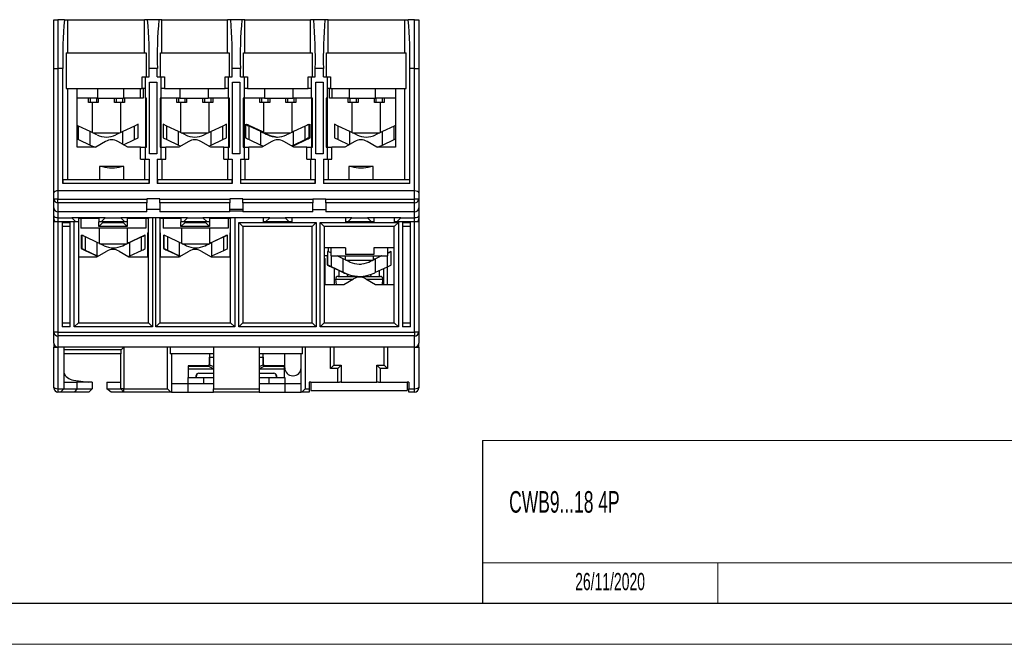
# Model space of a CAD drawing. Header units: millimetres. Extents: x 0 to 420, y 0 to 297.
# Tile 2 of 16: x 178 to 299, y 0 to 77. Entities that reach past the tile are written whole.
import ezdxf

# ---------------------------------------------------------------- set-up
doc = ezdxf.new("R2010")
doc.units = ezdxf.units.MM
doc.layers.add('FORMATO', color=7, linetype='Continuous')
doc.layers.add('LEGENDA', color=7, linetype='Continuous')
doc.styles.add('SLDTEXTSTYLE1', font='TXT', dxfattribs={"width": 0.605})

msp = doc.modelspace()

# ---------------------------------------------------------------- linework, layer by layer
at = {"color": 7, "linetype": 'Continuous', "lineweight": 25}
for p, q in [((182.37, 70.66), (182.37, 76.66)), ((182.37, 76.66), (182.87, 76.66)), ((182.87, 76.66), (182.87, 70.66)), ((183.67, 76.66), (182.87, 76.66)), ((183.67, 76.66), (184.08, 76.66)), ((184.08, 72.61), (184.08, 76.66)), ((184.08, 76.66), (193.5, 76.66)), ((193.88, 76.66), (193.5, 76.66)), ((193.5, 72.61), (193.5, 76.66)), ((195.25, 76.66), (193.88, 76.66)), ((195.63, 76.66), (195.25, 76.66)), ((195.63, 72.61), (195.63, 76.66)), ((195.63, 76.66), (203.7, 76.66)), ((204.08, 76.66), (203.7, 76.66)), ((203.7, 72.61), (203.7, 76.66)), ((205.45, 76.66), (204.08, 76.66)), ((205.83, 76.66), (205.45, 76.66)), ((205.83, 72.61), (205.83, 76.66)), ((205.83, 76.66), (213.9, 76.66)), ((214.28, 76.66), (213.9, 76.66)), ((213.9, 72.61), (213.9, 76.66)), ((215.65, 76.66), (214.28, 76.66)), ((216.03, 76.66), (215.65, 76.66)), ((216.03, 72.61), (216.03, 76.66)), ((216.03, 76.66), (225.45, 76.66)), ((225.45, 72.61), (225.45, 76.66)), ((225.45, 76.66), (225.86, 76.66)), ((226.67, 76.66), (225.86, 76.66)), ((226.67, 70.66), (226.67, 76.66)), ((226.67, 76.66), (227.17, 76.66)), ((227.17, 76.66), (227.17, 70.66)), ((183.89, 72.61), (183.89, 68.21)), ((183.89, 72.61), (193.68, 72.61)), ((193.68, 72.61), (193.68, 69.66)), ((195.46, 69.66), (195.46, 72.61)), ((195.46, 72.61), (203.88, 72.61)), ((203.88, 72.61), (203.88, 69.66)), ((205.66, 69.66), (205.66, 72.61)), ((205.66, 72.61), (214.08, 72.61)), ((214.08, 72.61), (214.08, 69.66)), ((215.86, 69.66), (215.86, 72.61)), ((215.86, 72.61), (225.64, 72.61)), ((225.64, 68.21), (225.64, 72.61)), ((182.37, 70.66), (182.87, 70.66)), ((182.37, 55.42), (182.37, 70.66)), ((182.87, 70.66), (182.87, 55.66)), ((183.47, 70.66), (182.87, 70.66)), ((183.47, 56.56), (183.47, 70.66)), ((194.07, 69.66), (194.07, 70.66)), ((195.07, 70.66), (194.07, 70.66)), ((195.07, 69.66), (195.07, 70.66)), ((204.27, 69.66), (204.27, 70.66)), ((205.27, 70.66), (204.27, 70.66)), ((205.27, 69.66), (205.27, 70.66)), ((214.47, 69.66), (214.47, 70.66)), ((215.47, 70.66), (214.47, 70.66)), ((215.47, 69.66), (215.47, 70.66)), ((226.07, 56.56), (226.07, 70.66)), ((226.67, 70.66), (226.07, 70.66)), ((226.67, 55.66), (226.67, 70.66)), ((226.67, 70.66), (227.17, 70.66)), ((227.17, 70.66), (227.17, 55.42)), ((193.21, 68.21), (193.21, 69.66)), ((193.21, 69.66), (193.62, 69.66)), ((193.62, 68.21), (193.62, 69.66)), ((193.62, 69.66), (194.07, 69.66)), ((194.12, 69.01), (195.02, 69.01)), ((194.12, 60.21), (194.12, 69.01)), ((195.02, 69.01), (195.02, 60.21)), ((195.07, 69.66), (195.52, 69.66)), ((195.52, 69.66), (195.52, 68.21)), ((195.52, 69.66), (195.93, 69.66)), ((195.93, 69.66), (195.93, 68.21)), ((203.41, 68.21), (203.41, 69.66)), ((203.41, 69.66), (203.82, 69.66)), ((203.82, 68.21), (203.82, 69.66)), ((203.82, 69.66), (204.27, 69.66)), ((204.32, 69.01), (205.22, 69.01)), ((204.32, 60.21), (204.32, 69.01)), ((205.22, 69.01), (205.22, 60.21)), ((205.27, 69.66), (205.72, 69.66)), ((205.72, 69.66), (205.72, 68.21)), ((205.72, 69.66), (206.13, 69.66)), ((206.13, 69.66), (206.13, 68.21)), ((213.61, 69.66), (214.02, 69.66)), ((213.61, 68.21), (213.61, 69.66)), ((214.02, 68.21), (214.02, 69.66)), ((214.02, 69.66), (214.47, 69.66)), ((214.52, 69.01), (215.42, 69.01)), ((214.52, 60.21), (214.52, 69.01)), ((215.42, 69.01), (215.42, 60.21)), ((215.47, 69.66), (215.92, 69.66)), ((215.92, 69.66), (215.92, 68.21)), ((215.92, 69.66), (216.33, 69.66)), ((216.33, 69.66), (216.33, 68.21)), ((183.89, 68.21), (193.21, 68.21)), ((184.08, 57.06), (184.08, 68.21)), ((185.22, 61.01), (185.22, 68.21)), ((187.72, 68.21), (187.72, 67.01)), ((190.92, 68.21), (190.92, 67.01)), ((193.02, 67.01), (193.02, 68.21)), ((193.62, 68.21), (193.21, 68.21)), ((193.32, 68.21), (193.32, 67.01)), ((193.62, 67.01), (193.62, 68.21)), ((195.52, 68.21), (195.52, 67.01)), ((195.93, 68.21), (195.52, 68.21)), ((195.93, 68.21), (203.41, 68.21)), ((197.82, 68.21), (197.82, 67.01)), ((201.32, 68.21), (201.32, 67.01)), ((203.82, 68.21), (203.41, 68.21)), ((203.82, 67.01), (203.82, 68.21)), ((205.72, 68.21), (205.72, 67.01)), ((206.13, 68.21), (205.72, 68.21)), ((206.13, 68.21), (213.61, 68.21)), ((208.22, 68.21), (208.22, 67.01)), ((211.72, 68.21), (211.72, 67.01)), ((214.02, 68.21), (213.61, 68.21)), ((214.02, 67.01), (214.02, 68.21)), ((215.92, 68.21), (215.92, 67.01)), ((216.33, 68.21), (215.92, 68.21)), ((216.22, 67.01), (216.22, 68.21)), ((216.33, 68.21), (225.64, 68.21)), ((216.52, 68.21), (216.52, 67.01)), ((218.62, 68.21), (218.62, 67.01)), ((221.82, 68.21), (221.82, 67.01)), ((224.32, 68.21), (224.32, 61.01)), ((225.45, 57.06), (225.45, 68.21)), ((187.72, 67.01), (185.22, 67.01)), ((186.62, 66.51), (186.62, 67.01)), ((186.82, 66.51), (186.62, 66.51)), ((186.82, 67.01), (186.82, 66.51)), ((187.62, 66.51), (186.82, 66.51)), ((187.07, 66.51), (187.07, 62.8)), ((187.62, 66.51), (187.62, 67.01)), ((187.82, 66.51), (187.62, 66.51)), ((187.72, 67.01), (190.92, 67.01)), ((187.82, 67.01), (187.82, 66.51)), ((189.82, 66.51), (189.82, 67.01)), ((190.02, 66.51), (189.82, 66.51)), ((190.02, 67.01), (190.02, 66.51)), ((190.82, 66.51), (190.02, 66.51)), ((190.57, 62.8), (190.57, 66.51)), ((190.82, 66.51), (190.82, 67.01)), ((191.02, 66.51), (190.82, 66.51)), ((193.02, 67.01), (190.92, 67.01)), ((191.02, 67.01), (191.02, 66.51)), ((193.32, 67.01), (193.02, 67.01)), ((193.72, 67.01), (193.62, 67.01)), ((193.62, 67.01), (193.62, 61.01)), ((193.72, 61.01), (193.72, 67.01)), ((195.52, 67.01), (195.42, 67.01)), ((195.42, 67.01), (195.42, 61.01)), ((197.82, 67.01), (195.52, 67.01)), ((195.52, 67.01), (195.52, 61.01)), ((197.47, 66.51), (197.47, 67.01)), ((197.67, 66.51), (197.47, 66.51)), ((197.67, 67.01), (197.67, 66.51)), ((198.47, 66.51), (197.67, 66.51)), ((197.82, 67.01), (201.32, 67.01)), ((197.92, 66.51), (197.92, 62.8)), ((198.47, 66.51), (198.47, 67.01)), ((198.67, 66.51), (198.47, 66.51)), ((198.67, 67.01), (198.67, 66.51)), ((200.67, 66.51), (200.67, 67.01)), ((200.87, 66.51), (200.67, 66.51)), ((200.87, 67.01), (200.87, 66.51)), ((201.67, 66.51), (200.87, 66.51)), ((203.82, 67.01), (201.32, 67.01)), ((201.42, 62.8), (201.42, 66.51)), ((201.67, 66.51), (201.67, 67.01)), ((201.87, 66.51), (201.67, 66.51)), ((201.87, 67.01), (201.87, 66.51)), ((203.92, 67.01), (203.82, 67.01)), ((203.82, 67.01), (203.82, 61.01)), ((203.92, 61.01), (203.92, 67.01)), ((205.72, 67.01), (205.62, 67.01)), ((205.62, 67.01), (205.62, 61.01)), ((208.22, 67.01), (205.72, 67.01)), ((205.72, 67.01), (205.72, 61.01)), ((207.67, 66.51), (207.67, 67.01)), ((207.87, 66.51), (207.67, 66.51)), ((207.87, 67.01), (207.87, 66.51)), ((208.67, 66.51), (207.87, 66.51)), ((208.12, 66.51), (208.12, 62.79)), ((208.22, 67.01), (211.72, 67.01)), ((208.67, 66.51), (208.67, 67.01)), ((208.87, 66.51), (208.67, 66.51)), ((208.87, 67.01), (208.87, 66.51)), ((210.87, 66.51), (210.87, 67.01)), ((211.07, 66.51), (210.87, 66.51)), ((211.07, 67.01), (211.07, 66.51)), ((211.87, 66.51), (211.07, 66.51)), ((211.62, 62.84), (211.62, 66.51)), ((214.02, 67.01), (211.72, 67.01)), ((211.87, 66.51), (211.87, 67.01)), ((212.07, 66.51), (211.87, 66.51)), ((212.07, 67.01), (212.07, 66.51)), ((214.12, 67.01), (214.02, 67.01)), ((214.02, 67.01), (214.02, 61.01)), ((214.12, 61.01), (214.12, 67.01)), ((215.92, 67.01), (215.82, 67.01)), ((215.82, 67.01), (215.82, 61.01)), ((215.92, 67.01), (215.92, 61.01)), ((216.52, 67.01), (216.22, 67.01)), ((218.62, 67.01), (216.52, 67.01)), ((218.52, 66.51), (218.52, 67.01)), ((218.72, 66.51), (218.52, 66.51)), ((218.62, 67.01), (221.82, 67.01)), ((218.72, 67.01), (218.72, 66.51)), ((219.52, 66.51), (218.72, 66.51)), ((218.97, 66.51), (218.97, 62.8)), ((219.52, 66.51), (219.52, 67.01)), ((219.72, 66.51), (219.52, 66.51)), ((219.72, 67.01), (219.72, 66.51)), ((221.72, 66.51), (221.72, 67.01)), ((221.92, 66.51), (221.72, 66.51)), ((224.32, 67.01), (221.82, 67.01)), ((221.92, 67.01), (221.92, 66.51)), ((222.72, 66.51), (221.92, 66.51)), ((222.47, 62.8), (222.47, 66.51)), ((222.72, 66.51), (222.72, 67.01)), ((222.92, 66.51), (222.72, 66.51)), ((222.92, 67.01), (222.92, 66.51)), ((185.38, 63.6), (185.22, 63.68)), ((185.38, 61.94), (185.38, 63.6)), ((186.82, 62.92), (185.38, 63.6)), ((186.82, 61.26), (186.82, 62.92)), ((187.66, 62.52), (186.82, 62.92)), ((190.82, 62.92), (189.97, 62.52)), ((192.26, 63.6), (190.82, 62.92)), ((192.72, 63.82), (192.26, 63.6)), ((192.26, 61.94), (192.26, 63.6)), ((192.72, 62.16), (192.72, 63.82)), ((195.77, 63.82), (195.77, 62.16)), ((196.23, 63.6), (195.77, 63.82)), ((196.23, 61.94), (196.23, 63.6)), ((197.67, 62.92), (196.23, 63.6)), ((197.67, 61.26), (197.67, 62.92)), ((198.51, 62.52), (197.67, 62.92)), ((201.67, 62.92), (200.82, 62.52)), ((203.11, 63.6), (201.67, 62.92)), ((201.67, 61.26), (201.67, 62.92)), ((203.57, 63.82), (203.11, 63.6)), ((203.11, 61.94), (203.11, 63.6)), ((203.57, 62.16), (203.57, 63.82)), ((205.9, 63.82), (205.9, 62.16)), ((206.04, 63.82), (206.04, 63.78)), ((207.79, 62.92), (206.35, 63.6)), ((206.35, 61.94), (206.35, 63.6)), ((207.95, 62.92), (206.51, 63.6)), ((207.79, 61.26), (207.79, 62.92)), ((213.23, 63.6), (211.78, 62.92)), ((211.78, 61.26), (211.78, 62.92)), ((213.23, 61.94), (213.23, 63.6)), ((213.7, 62.16), (213.7, 63.82)), ((213.79, 62.92), (213.73, 62.89)), ((213.73, 62.35), (213.73, 62.9)), ((213.79, 62.92), (213.79, 62.36)), ((213.83, 62.16), (213.83, 63.82)), ((213.84, 62.16), (213.84, 63.82)), ((216.82, 63.82), (216.82, 62.16)), ((217.28, 63.6), (216.82, 63.82)), ((217.28, 61.94), (217.28, 63.6)), ((218.72, 62.92), (217.28, 63.6)), ((219.56, 62.52), (218.72, 62.92)), ((222.72, 62.92), (221.87, 62.52)), ((224.16, 63.6), (222.72, 62.92)), ((222.72, 61.26), (222.72, 62.92)), ((224.32, 63.68), (224.16, 63.6)), ((224.16, 61.94), (224.16, 63.6)), ((185.22, 62.02), (185.38, 61.94)), ((185.38, 61.94), (186.82, 61.26)), ((187.15, 62.76), (190.48, 62.76)), ((187.45, 62.76), (187.45, 62.62)), ((188.72, 61.71), (187.5, 61.01)), ((190.18, 62.62), (190.18, 62.76)), ((191.43, 61.01), (190.22, 61.71)), ((190.92, 61.31), (192.26, 61.94)), ((192.26, 61.94), (192.72, 62.16)), ((195.77, 62.16), (196.23, 61.94)), ((196.23, 61.94), (197.67, 61.26)), ((198.92, 61.71), (197.7, 61.01)), ((198, 62.76), (201.33, 62.76)), ((198.3, 62.76), (198.3, 62.62)), ((201.63, 61.01), (200.42, 61.71)), ((201.03, 62.62), (201.03, 62.76)), ((201.67, 61.26), (203.11, 61.94)), ((203.11, 61.94), (203.57, 62.16)), ((206.35, 61.94), (207.79, 61.26)), ((209.12, 61.71), (207.9, 61.01)), ((208.18, 62.76), (211.45, 62.76)), ((208.5, 62.76), (208.5, 62.6)), ((208.68, 62.52), (208.63, 62.52)), ((211.83, 61.01), (210.62, 61.71)), ((211.23, 62.66), (211.23, 62.76)), ((211.78, 61.26), (213.23, 61.94)), ((211.84, 61.28), (213.68, 62.15)), ((211.95, 61.26), (213.39, 61.94)), ((213.8, 62.15), (211.96, 61.28)), ((213.66, 62.12), (212.23, 61.45)), ((212.29, 61.45), (213.72, 62.12)), ((216.82, 62.16), (217.28, 61.94)), ((217.28, 61.94), (218.62, 61.31)), ((219.32, 61.71), (218.1, 61.01)), ((219.05, 62.76), (222.38, 62.76)), ((219.35, 62.76), (219.35, 62.62)), ((222.03, 61.01), (220.82, 61.71)), ((222.08, 62.62), (222.08, 62.76)), ((222.72, 61.26), (224.16, 61.94)), ((224.16, 61.94), (224.32, 62.02)), ((187.5, 61.01), (185.22, 61.01)), ((186.82, 61.26), (187.02, 61.16)), ((187.02, 61.16), (187.43, 61.01)), ((193.02, 61.01), (191.43, 61.01)), ((193.02, 59.56), (193.02, 61.01)), ((193.02, 61.01), (193.62, 61.01)), ((193.62, 59.56), (193.62, 61.01)), ((193.62, 61.01), (193.72, 61.01)), ((195.42, 61.01), (195.52, 61.01)), ((195.52, 61.01), (195.52, 59.56)), ((195.52, 61.01), (196.12, 61.01)), ((196.12, 59.56), (196.12, 61.01)), ((197.7, 61.01), (196.12, 61.01)), ((197.67, 61.26), (197.87, 61.16)), ((197.87, 61.16), (197.93, 61.14)), ((201.4, 61.14), (201.47, 61.16)), ((201.47, 61.16), (201.67, 61.26)), ((203.22, 61.01), (201.63, 61.01)), ((203.22, 59.56), (203.22, 61.01)), ((203.22, 61.01), (203.82, 61.01)), ((203.82, 59.56), (203.82, 61.01)), ((203.82, 61.01), (203.92, 61.01)), ((205.62, 61.01), (205.72, 61.01)), ((205.72, 61.01), (205.72, 59.56)), ((205.72, 61.01), (206.32, 61.01)), ((206.32, 59.56), (206.32, 61.01)), ((207.9, 61.01), (206.32, 61.01)), ((207.99, 61.16), (208.08, 61.13)), ((211.61, 61.16), (211.58, 61.16)), ((211.91, 61.3), (211.62, 61.16)), ((211.63, 61.16), (211.62, 61.16)), ((211.7, 61.16), (211.62, 61.13)), ((211.72, 61.16), (211.63, 61.12)), ((211.7, 61.16), (211.98, 61.3)), ((211.7, 61.16), (211.7, 61.16)), ((213.42, 61.01), (211.83, 61.01)), ((213.42, 59.56), (213.42, 61.01)), ((213.42, 61.01), (214.02, 61.01)), ((214.02, 59.56), (214.02, 61.01)), ((214.02, 61.01), (214.12, 61.01)), ((215.82, 61.01), (215.92, 61.01)), ((215.92, 61.01), (215.92, 59.56)), ((215.92, 61.01), (216.52, 61.01)), ((216.52, 59.56), (216.52, 61.01)), ((218.1, 61.01), (216.52, 61.01)), ((224.32, 61.01), (222.03, 61.01)), ((222.07, 61.01), (222.52, 61.16)), ((222.52, 61.16), (222.72, 61.26)), ((193.02, 59.56), (193.62, 59.56)), ((193.5, 59.56), (193.5, 57.06)), ((193.62, 59.56), (194.07, 59.56)), ((194.07, 59.56), (194.07, 56.56)), ((195.02, 60.21), (194.12, 60.21)), ((195.07, 59.56), (195.52, 59.56)), ((195.07, 59.56), (195.07, 56.56)), ((195.52, 59.56), (196.12, 59.56)), ((195.63, 59.56), (195.63, 57.06)), ((203.22, 59.56), (203.82, 59.56)), ((203.7, 59.56), (203.7, 57.06)), ((203.82, 59.56), (204.27, 59.56)), ((204.27, 59.56), (204.27, 56.56)), ((205.22, 60.21), (204.32, 60.21)), ((205.27, 59.56), (205.72, 59.56)), ((205.27, 59.56), (205.27, 56.56)), ((205.72, 59.56), (206.32, 59.56)), ((205.83, 59.56), (205.83, 57.06)), ((213.42, 59.56), (214.02, 59.56)), ((213.9, 59.56), (213.9, 57.06)), ((214.02, 59.56), (214.47, 59.56)), ((214.47, 59.56), (214.47, 56.56)), ((215.42, 60.21), (214.52, 60.21)), ((215.47, 59.56), (215.92, 59.56)), ((215.47, 59.56), (215.47, 56.56)), ((215.92, 59.56), (216.52, 59.56)), ((216.03, 59.56), (216.03, 57.06)), ((190.97, 58.66), (187.97, 58.66)), ((187.97, 58.66), (187.97, 57.06)), ((190.97, 57.06), (190.97, 58.66)), ((221.57, 58.66), (218.57, 58.66)), ((218.57, 58.66), (218.57, 57.06)), ((219.28, 58.66), (219.29, 58.57)), ((221.57, 57.06), (221.57, 58.66)), ((183.48, 57.06), (194.05, 57.06)), ((195.08, 57.06), (204.25, 57.06)), ((205.28, 57.06), (214.45, 57.06)), ((215.48, 57.06), (226.05, 57.06)), ((182.87, 55.66), (182.87, 54.65)), ((187.47, 55.66), (182.87, 55.66)), ((226.67, 55.66), (182.87, 55.66)), ((194.07, 56.56), (183.47, 56.56)), ((191.47, 55.66), (187.47, 55.66)), ((218.07, 55.66), (191.47, 55.66)), ((204.27, 56.56), (195.07, 56.56)), ((214.47, 56.56), (205.27, 56.56)), ((226.07, 56.56), (215.47, 56.56)), ((222.07, 55.66), (218.07, 55.66)), ((226.67, 55.66), (222.07, 55.66)), ((226.67, 54.65), (226.67, 55.66)), ((182.37, 54.65), (182.37, 55.42)), ((182.87, 54.65), (182.37, 54.65)), ((182.37, 53.56), (182.37, 54.65)), ((182.87, 54.65), (193.77, 54.65)), ((182.87, 54.2), (182.87, 54.65)), ((195.37, 54.66), (193.77, 54.66)), ((193.77, 54.65), (193.77, 54.66)), ((193.77, 54.65), (193.77, 54.2)), ((195.37, 54.66), (195.37, 54.65)), ((195.37, 54.65), (203.97, 54.65)), ((195.37, 54.2), (195.37, 54.65)), ((205.57, 54.66), (203.97, 54.66)), ((203.97, 54.65), (203.97, 54.66)), ((203.97, 54.65), (203.97, 54.2)), ((205.57, 54.66), (205.57, 54.65)), ((205.57, 54.65), (214.17, 54.65)), ((205.57, 54.2), (205.57, 54.65)), ((214.17, 54.66), (215.77, 54.66)), ((214.17, 54.65), (214.17, 54.66)), ((214.17, 54.65), (214.17, 54.2)), ((215.77, 54.66), (215.77, 54.65)), ((215.77, 54.65), (226.67, 54.65)), ((215.77, 54.2), (215.77, 54.65)), ((226.67, 54.2), (226.67, 54.65)), ((227.17, 54.65), (226.67, 54.65)), ((227.17, 55.42), (227.17, 54.65)), ((227.17, 54.65), (227.17, 53.56)), ((182.37, 52.57), (182.37, 53.56)), ((193.77, 54.2), (182.87, 54.2)), ((182.87, 54.2), (182.87, 53.06)), ((193.77, 53.06), (193.77, 54.2)), ((195.37, 53.36), (193.77, 53.36)), ((203.97, 54.2), (195.37, 54.2)), ((195.37, 54.2), (195.37, 53.06)), ((203.97, 53.06), (203.97, 54.2)), ((205.57, 53.36), (203.97, 53.36)), ((214.17, 54.2), (205.57, 54.2)), ((205.57, 54.2), (205.57, 53.06)), ((214.17, 53.06), (214.17, 54.2)), ((214.17, 53.36), (215.77, 53.36)), ((226.67, 54.2), (215.77, 54.2)), ((215.77, 54.2), (215.77, 53.06)), ((226.67, 53.06), (226.67, 54.2)), ((227.17, 53.56), (227.17, 52.57)), ((182.37, 52.27), (182.37, 52.57)), ((182.37, 38.31), (182.37, 52.27)), ((193.77, 53.06), (182.87, 53.06)), ((182.87, 53.06), (182.87, 52.36)), ((182.87, 52.36), (182.87, 51.86)), ((182.87, 52.36), (184.57, 52.36)), ((184.57, 52.36), (185.07, 51.86)), ((188.67, 52.36), (184.57, 52.36)), ((185.37, 52.36), (185.37, 51.86)), ((187.87, 52.26), (185.37, 52.26)), ((185.67, 52.26), (185.67, 51.06)), ((187.87, 52.36), (187.87, 51.86)), ((188.17, 51.86), (188.67, 52.36)), ((188.67, 52.36), (190.57, 52.36)), ((198.77, 52.36), (190.57, 52.36)), ((190.57, 52.36), (191.07, 51.86)), ((191.37, 52.36), (191.37, 51.86)), ((193.97, 52.26), (191.37, 52.26)), ((193.67, 52.26), (193.67, 51.06)), ((194.07, 52.36), (193.97, 52.26)), ((193.97, 39.46), (193.97, 52.26)), ((194.47, 52.36), (194.47, 38.96)), ((194.87, 38.96), (194.87, 52.36)), ((195.37, 52.26), (195.27, 52.36)), ((203.97, 53.06), (195.37, 53.06)), ((195.37, 52.26), (195.37, 39.46)), ((197.97, 52.26), (195.37, 52.26)), ((195.77, 52.26), (195.77, 51.06)), ((197.97, 52.36), (197.97, 51.86)), ((198.27, 51.86), (198.77, 52.36)), ((198.77, 52.36), (200.67, 52.36)), ((208.87, 52.36), (200.67, 52.36)), ((200.67, 52.36), (201.17, 51.86)), ((201.47, 52.36), (201.47, 51.86)), ((204.07, 52.26), (201.47, 52.26)), ((203.77, 52.26), (203.77, 51.06)), ((205.57, 53.18), (203.97, 53.18)), ((204.17, 52.36), (204.07, 52.26)), ((204.07, 39.46), (204.07, 52.26)), ((204.57, 52.36), (204.57, 38.96)), ((214.17, 53.06), (205.57, 53.06)), ((208.07, 52.36), (208.07, 51.86)), ((208.37, 51.86), (208.87, 52.36)), ((208.87, 52.36), (210.77, 52.36)), ((218.97, 52.36), (210.77, 52.36)), ((210.77, 52.36), (211.27, 51.86)), ((211.57, 52.36), (211.57, 51.86)), ((226.67, 53.06), (215.77, 53.06)), ((218.17, 52.36), (218.17, 51.86)), ((218.47, 51.86), (218.97, 52.36)), ((218.97, 52.36), (220.87, 52.36)), ((224.97, 52.36), (220.87, 52.36)), ((220.87, 52.36), (221.37, 51.86)), ((221.67, 52.36), (221.67, 51.86)), ((224.17, 52.36), (224.17, 51.86)), ((224.47, 51.86), (224.97, 52.36)), ((224.97, 52.36), (226.67, 52.36)), ((226.67, 52.36), (226.67, 53.06)), ((226.67, 51.86), (226.67, 52.36)), ((227.17, 52.57), (227.17, 52.27)), ((227.17, 52.27), (227.17, 38.31)), ((182.87, 51.86), (182.46, 51.86)), ((185.07, 51.86), (182.87, 51.86)), ((183.37, 51.76), (184.37, 51.76)), ((183.37, 51.76), (183.37, 38.96)), ((184.37, 51.26), (183.37, 51.26)), ((184.37, 38.96), (184.37, 51.76)), ((184.87, 38.96), (184.87, 51.86)), ((185.37, 51.86), (185.07, 51.86)), ((185.37, 51.86), (185.37, 39.46)), ((193.67, 51.06), (185.67, 51.06)), ((188.17, 51.86), (187.87, 51.86)), ((187.87, 51.26), (187.87, 51.86)), ((188.37, 51.76), (187.87, 51.26)), ((191.37, 51.26), (187.87, 51.26)), ((187.92, 51.06), (187.92, 49.21)), ((191.07, 51.86), (188.17, 51.86)), ((188.37, 51.86), (188.37, 51.76)), ((188.37, 51.76), (190.87, 51.76)), ((190.87, 51.76), (190.87, 51.86)), ((190.87, 51.76), (191.37, 51.26)), ((191.37, 51.86), (191.07, 51.86)), ((191.37, 51.86), (191.37, 51.26)), ((191.42, 49.2), (191.42, 51.06)), ((203.77, 51.06), (195.77, 51.06)), ((198.27, 51.86), (197.97, 51.86)), ((197.97, 51.26), (197.97, 51.86)), ((197.97, 51.26), (198.47, 51.76)), ((201.47, 51.26), (197.97, 51.26)), ((198.02, 51.06), (198.02, 49.21)), ((201.17, 51.86), (198.27, 51.86)), ((198.47, 51.86), (198.47, 51.76)), ((198.47, 51.76), (200.97, 51.76)), ((200.97, 51.76), (200.97, 51.86)), ((201.47, 51.26), (200.97, 51.76)), ((201.47, 51.86), (201.17, 51.86)), ((201.47, 51.86), (201.47, 51.26)), ((201.52, 49.2), (201.52, 51.06)), ((205.07, 51.76), (214.57, 51.76)), ((205.07, 38.96), (205.07, 51.76)), ((205.07, 51.76), (205.57, 51.26)), ((214.07, 51.26), (205.57, 51.26)), ((205.57, 51.26), (205.57, 39.46)), ((208.37, 51.86), (208.07, 51.86)), ((211.27, 51.86), (208.37, 51.86)), ((211.57, 51.86), (211.27, 51.86)), ((214.07, 51.26), (214.57, 51.76)), ((214.07, 39.46), (214.07, 51.26)), ((214.57, 51.76), (214.57, 38.96)), ((215.07, 51.76), (224.67, 51.76)), ((215.07, 38.96), (215.07, 51.76)), ((215.57, 51.26), (215.07, 51.76)), ((215.57, 51.26), (215.57, 39.46)), ((224.17, 51.26), (215.57, 51.26)), ((218.47, 51.86), (218.17, 51.86)), ((221.37, 51.86), (218.47, 51.86)), ((221.67, 51.86), (221.37, 51.86)), ((224.47, 51.86), (224.17, 51.86)), ((224.17, 51.26), (224.67, 51.76)), ((224.17, 39.46), (224.17, 51.26)), ((226.67, 51.86), (224.47, 51.86)), ((224.67, 51.76), (224.67, 38.96)), ((225.17, 51.76), (226.17, 51.76)), ((225.17, 51.76), (225.17, 38.96)), ((226.17, 51.26), (225.17, 51.26)), ((226.17, 38.96), (226.17, 51.76)), ((227.08, 51.86), (226.67, 51.86)), ((185.76, 50.22), (185.76, 48.56)), ((185.76, 48.56), (185.76, 50.22)), ((185.78, 50.22), (185.78, 48.56)), ((186.24, 48.34), (186.24, 50)), ((187.68, 49.32), (186.24, 50)), ((193.1, 50), (191.66, 49.32)), ((193.12, 50), (191.68, 49.32)), ((193.12, 48.34), (193.12, 50)), ((193.56, 50.21), (193.56, 50.22)), ((193.58, 48.56), (193.58, 50.22)), ((193.87, 50.51), (193.87, 47.56)), ((193.87, 50.51), (193.97, 50.51)), ((195.37, 50.51), (195.47, 50.51)), ((195.47, 47.56), (195.47, 50.51)), ((195.86, 50.22), (195.86, 48.56)), ((195.86, 48.56), (195.86, 50.22)), ((195.88, 50.22), (195.88, 48.56)), ((196.34, 48.34), (196.34, 50)), ((197.78, 49.32), (196.34, 50)), ((203.2, 50), (201.76, 49.32)), ((203.22, 50), (201.78, 49.32)), ((203.22, 48.34), (203.22, 50)), ((203.66, 50.21), (203.66, 50.22)), ((203.68, 48.56), (203.68, 50.22)), ((203.97, 50.51), (203.97, 47.56)), ((204.07, 50.51), (203.97, 50.51)), ((185.78, 48.55), (185.79, 48.56)), ((187.62, 47.68), (185.78, 48.55)), ((185.8, 48.55), (187.64, 47.68)), ((185.84, 48.52), (187.27, 47.85)), ((187.27, 47.85), (185.85, 48.52)), ((187.68, 47.66), (187.68, 49.32)), ((188.02, 49.16), (191.33, 49.16)), ((188.3, 49.16), (188.3, 49.02)), ((190.83, 48.92), (190.83, 48.92)), ((191.03, 49.01), (191.03, 49.16)), ((191.68, 47.66), (191.68, 49.32)), ((195.88, 48.55), (195.89, 48.55)), ((197.72, 47.68), (195.88, 48.55)), ((195.9, 48.55), (197.74, 47.68)), ((195.94, 48.52), (195.94, 48.52)), ((195.94, 48.52), (197.37, 47.85)), ((197.37, 47.85), (195.95, 48.52)), ((197.78, 47.66), (197.78, 49.32)), ((198.12, 49.16), (201.43, 49.16)), ((198.4, 49.16), (198.4, 49.02)), ((200.93, 48.92), (200.93, 48.92)), ((201.13, 49.01), (201.13, 49.16)), ((201.78, 47.66), (201.78, 49.32)), ((218.17, 48.66), (215.57, 48.66)), ((216.37, 48.66), (216.37, 47.66)), ((218.17, 48.66), (218.17, 47.86)), ((224.17, 48.66), (221.67, 48.66)), ((221.67, 48.66), (221.67, 47.86)), ((223.37, 47.66), (223.37, 48.66)), ((185.37, 47.56), (187.66, 47.56)), ((186.21, 48.34), (187.66, 47.66)), ((186.24, 48.34), (187.68, 47.66)), ((187.58, 47.7), (187.75, 47.62)), ((187.66, 47.56), (188.87, 48.26)), ((190.37, 48.26), (191.58, 47.56)), ((191.58, 47.56), (193.97, 47.56)), ((191.68, 47.66), (193.12, 48.34)), ((195.37, 47.56), (197.76, 47.56)), ((196.31, 48.34), (197.76, 47.66)), ((196.34, 48.34), (197.78, 47.66)), ((197.68, 47.7), (197.85, 47.62)), ((197.76, 47.56), (198.97, 48.26)), ((200.47, 48.26), (201.68, 47.56)), ((201.68, 47.56), (204.07, 47.56)), ((201.78, 47.66), (203.22, 48.34)), ((215.98, 47.66), (215.57, 47.66)), ((215.57, 47.36), (215.67, 47.36)), ((215.67, 44.16), (215.67, 47.36)), ((215.96, 47.66), (215.96, 46.56)), ((215.98, 48.22), (215.98, 46.56)), ((216.37, 47.66), (223.37, 47.66)), ((217.88, 47.32), (217.16, 47.66)), ((217.34, 47.66), (217.34, 47.57)), ((217.88, 45.66), (217.88, 47.32)), ((218.12, 47.66), (218.12, 47.21)), ((221.67, 47.86), (218.17, 47.86)), ((218.22, 47.16), (221.53, 47.16)), ((218.5, 47.16), (218.5, 47.02)), ((221.23, 47.01), (221.23, 47.16)), ((221.62, 47.2), (221.62, 47.66)), ((222.57, 47.66), (221.86, 47.32)), ((222.6, 47.66), (221.88, 47.32)), ((221.88, 45.66), (221.88, 47.32)), ((222.34, 47.55), (222.34, 47.66)), ((223.76, 48.21), (223.76, 48.22)), ((223.78, 46.56), (223.78, 48.22)), ((215.98, 46.55), (215.99, 46.56)), ((217.82, 45.68), (215.98, 46.55)), ((216, 46.55), (217.84, 45.68)), ((216.04, 46.52), (217.47, 45.85)), ((217.47, 45.85), (216.05, 46.52)), ((216.42, 46.34), (217.86, 45.66)), ((216.44, 46.34), (217.88, 45.66)), ((216.84, 44.16), (216.84, 46.14)), ((221.03, 46.92), (221.03, 46.92)), ((221.88, 45.66), (223.32, 46.34)), ((222.84, 46.12), (222.84, 44.16)), ((223.34, 44.16), (223.34, 46.35)), ((216.97, 44.83), (217.03, 44.16)), ((217.27, 45.16), (219.86, 45.16)), ((217.34, 45.9), (217.34, 45.16)), ((218.07, 45.56), (217.79, 45.7)), ((217.79, 45.7), (218.06, 45.56)), ((217.82, 45.68), (218.06, 45.56)), ((218.08, 45.56), (217.84, 45.68)), ((217.96, 44.16), (219.17, 44.86)), ((218.06, 45.56), (218.06, 45.56)), ((218.17, 45.52), (218.06, 45.56)), ((218.07, 45.56), (218.07, 45.56)), ((218.08, 45.56), (218.08, 45.56)), ((218.52, 45.38), (218.3, 45.47)), ((219.87, 45.16), (219.88, 45.16)), ((219.94, 45.16), (222.47, 45.16)), ((220.67, 44.86), (221.88, 44.16)), ((222.34, 45.16), (222.34, 45.88)), ((222.71, 44.16), (222.77, 44.83)), ((215.57, 44.16), (217.96, 44.16)), ((221.88, 44.16), (224.17, 44.16)), ((183.37, 39.46), (184.37, 39.46)), ((184.37, 38.96), (183.37, 38.96)), ((185.37, 39.46), (184.87, 38.96)), ((194.47, 38.96), (184.87, 38.96)), ((185.37, 39.46), (193.97, 39.46)), ((193.97, 39.46), (194.47, 38.96)), ((194.87, 38.96), (195.37, 39.46)), ((204.57, 38.96), (194.87, 38.96)), ((195.37, 39.46), (204.07, 39.46)), ((204.57, 38.96), (204.07, 39.46)), ((205.07, 38.96), (205.57, 39.46)), ((214.57, 38.96), (205.07, 38.96)), ((205.57, 39.46), (214.07, 39.46)), ((214.07, 39.46), (214.57, 38.96)), ((215.07, 38.96), (215.57, 39.46)), ((224.67, 38.96), (215.07, 38.96)), ((215.57, 39.46), (224.17, 39.46)), ((224.67, 38.96), (224.17, 39.46)), ((225.17, 39.46), (226.17, 39.46)), ((226.17, 38.96), (225.17, 38.96)), ((182.87, 38.31), (182.37, 38.31)), ((182.37, 36.96), (182.37, 38.31)), ((182.87, 38.31), (226.67, 38.31)), ((182.87, 38.31), (182.87, 37.84)), ((226.67, 37.84), (182.87, 37.84)), ((182.87, 37.84), (182.87, 36.46)), ((226.67, 38.31), (226.67, 37.84)), ((227.17, 38.31), (226.67, 38.31)), ((226.67, 36.46), (226.67, 37.84)), ((227.17, 38.31), (227.17, 36.96)), ((182.37, 36.96), (182.37, 36.46)), ((182.37, 36.46), (182.87, 36.46)), ((182.37, 31.57), (182.37, 36.46)), ((226.67, 36.46), (182.87, 36.46)), ((182.87, 36.46), (182.87, 31.36)), ((183.57, 36.46), (183.57, 31.36)), ((190.64, 36.13), (190.97, 36.46)), ((190.97, 36.46), (190.97, 31.36)), ((196.32, 31.36), (196.32, 36.46)), ((196.65, 36.46), (196.65, 35.66)), ((201.97, 36.46), (201.97, 31.36)), ((207.57, 36.46), (207.57, 31.36)), ((212.89, 35.66), (212.89, 36.46)), ((213.22, 36.46), (213.22, 31.36)), ((216.34, 33.86), (216.34, 36.46)), ((216.74, 36.46), (216.74, 34.26)), ((222.94, 34.26), (222.94, 36.46)), ((223.34, 36.46), (223.34, 33.86)), ((226.67, 31.36), (226.67, 36.46)), ((226.67, 36.46), (227.17, 36.46)), ((227.17, 36.46), (227.17, 36.96)), ((227.17, 36.46), (227.17, 31.57)), ((190.64, 36.13), (183.57, 36.13)), ((190.64, 35.66), (183.57, 35.66)), ((190.57, 31.36), (190.57, 35.66)), ((190.64, 35.66), (190.64, 36.13)), ((201.97, 35.66), (196.65, 35.66)), ((196.82, 35.66), (196.82, 30.96)), ((201.47, 35.24), (201.47, 34.36)), ((201.48, 35.24), (201.47, 35.24)), ((201.48, 35.66), (201.48, 35.24)), ((201.48, 35.24), (201.97, 35.24)), ((201.48, 34.35), (201.48, 35.24)), ((212.89, 35.66), (207.57, 35.66)), ((207.57, 35.24), (208.05, 35.24)), ((208.05, 35.24), (208.05, 35.66)), ((208.05, 35.24), (208.05, 34.35)), ((208.07, 35.24), (208.05, 35.24)), ((208.07, 34.36), (208.07, 35.24)), ((210.72, 33.94), (210.72, 35.66)), ((212.72, 30.96), (212.72, 35.66)), ((198.87, 34.16), (198.88, 34.15)), ((198.87, 34.16), (198.87, 32.76)), ((201.27, 34.16), (198.87, 34.16)), ((198.89, 33.76), (198.88, 34.15)), ((198.88, 34.15), (201.28, 34.15)), ((201.28, 34.15), (201.27, 34.16)), ((201.47, 34.36), (201.48, 34.35)), ((208.05, 34.35), (208.07, 34.36)), ((208.27, 34.16), (208.25, 34.15)), ((208.25, 34.15), (210.65, 34.15)), ((210.67, 34.16), (208.27, 34.16)), ((210.67, 34.16), (210.65, 34.15)), ((210.65, 34.15), (210.65, 33.76)), ((210.67, 32.76), (210.67, 34.16)), ((216.34, 33.86), (216.74, 34.26)), ((217.24, 33.86), (216.34, 33.86)), ((216.74, 34.26), (217.64, 34.26)), ((217.24, 33.86), (217.64, 34.26)), ((217.24, 32.16), (217.24, 33.86)), ((217.64, 34.26), (217.64, 32.16)), ((222.04, 34.26), (222.94, 34.26)), ((222.04, 32.16), (222.04, 34.26)), ((222.44, 33.86), (222.04, 34.26)), ((222.44, 33.86), (222.44, 32.16)), ((223.34, 33.86), (222.44, 33.86)), ((223.34, 33.86), (222.94, 34.26)), ((198.82, 32.76), (198.82, 31.96)), ((198.82, 32.76), (200.77, 32.76)), ((198.89, 32.76), (198.89, 33.76)), ((201.97, 33.76), (198.89, 33.76)), ((199.85, 32.76), (199.85, 32.98)), ((199.86, 32.96), (199.85, 32.98)), ((199.86, 32.76), (199.86, 32.96)), ((200.15, 33.28), (201.97, 33.28)), ((200.15, 33.28), (200.16, 33.26)), ((200.16, 33.26), (201.97, 33.26)), ((200.77, 31.96), (200.77, 32.76)), ((200.77, 32.76), (201.97, 32.76)), ((210.65, 33.76), (207.57, 33.76)), ((207.57, 33.28), (209.39, 33.28)), ((207.57, 33.26), (209.37, 33.26)), ((207.57, 32.76), (208.77, 32.76)), ((208.77, 32.76), (208.77, 31.96)), ((208.77, 32.76), (210.72, 32.76)), ((209.37, 33.26), (209.39, 33.28)), ((209.69, 32.98), (209.67, 32.96)), ((209.67, 32.96), (209.67, 32.76)), ((209.69, 32.98), (209.69, 32.76)), ((210.65, 33.76), (210.65, 32.76)), ((210.72, 32.76), (210.72, 31.96)), ((211.7, 32.96), (211.74, 32.96)), ((182.37, 31.46), (182.37, 31.57)), ((183.57, 32.16), (185.17, 32.16)), ((184.76, 32.41), (186.57, 32.16)), ((185.17, 32.16), (185.17, 31.36)), ((187.07, 32.16), (185.17, 32.16)), ((187.07, 32.16), (187.07, 31.36)), ((188.85, 32.16), (188.85, 31.36)), ((188.85, 32.16), (190.57, 32.16)), ((198.82, 31.96), (196.82, 31.96)), ((198.82, 31.96), (198.82, 30.96)), ((201.97, 31.96), (198.82, 31.96)), ((210.72, 31.96), (207.57, 31.96)), ((210.72, 31.96), (210.72, 30.96)), ((212.72, 31.96), (210.72, 31.96)), ((213.72, 32.16), (213.72, 31.36)), ((213.94, 32.16), (213.72, 32.16)), ((213.94, 32.16), (217.44, 32.16)), ((213.94, 32.16), (213.94, 31.16)), ((217.64, 32.16), (217.44, 32.16)), ((217.64, 32.16), (222.04, 32.16)), ((222.25, 32.16), (222.04, 32.16)), ((222.25, 32.16), (225.74, 32.16)), ((225.97, 32.16), (225.74, 32.16)), ((225.74, 32.16), (225.74, 31.16)), ((225.97, 32.16), (225.97, 31.36)), ((227.17, 31.57), (227.17, 31.46)), ((182.87, 31.36), (183.57, 31.36)), ((182.87, 31.36), (182.87, 30.96)), ((183.17, 30.96), (182.87, 30.96)), ((183.57, 31.36), (183.17, 30.96)), ((184.88, 30.96), (183.17, 30.96)), ((183.57, 31.36), (185.17, 31.36)), ((185.17, 31.36), (184.88, 30.96)), ((186.67, 30.96), (184.88, 30.96)), ((185.17, 31.36), (187.07, 31.36)), ((187.07, 31.36), (186.67, 30.96)), ((189.4, 30.96), (188.85, 31.36)), ((188.85, 31.36), (190.57, 31.36)), ((190.97, 30.96), (189.4, 30.96)), ((190.97, 31.36), (190.57, 31.36)), ((190.97, 30.96), (190.57, 31.36)), ((190.97, 31.36), (196.32, 31.36)), ((190.97, 30.96), (190.97, 31.36)), ((196.72, 30.96), (190.97, 30.96)), ((196.72, 30.96), (196.32, 31.36)), ((196.82, 30.96), (196.72, 30.96)), ((196.82, 30.96), (198.82, 30.96)), ((198.82, 30.96), (201.97, 30.96)), ((201.97, 31.36), (207.57, 31.36)), ((201.97, 30.96), (201.97, 31.36)), ((207.57, 30.96), (201.97, 30.96)), ((207.57, 31.36), (207.57, 30.96)), ((207.57, 30.96), (210.72, 30.96)), ((210.72, 30.96), (212.72, 30.96)), ((212.82, 30.96), (212.72, 30.96)), ((213.22, 31.36), (212.82, 30.96)), ((213.72, 30.96), (212.82, 30.96)), ((213.22, 31.36), (213.72, 31.36)), ((213.72, 31.36), (213.72, 30.96)), ((213.94, 31.16), (225.74, 31.16)), ((225.97, 31.36), (226.67, 31.36)), ((225.97, 30.96), (225.97, 31.36)), ((226.67, 30.96), (225.97, 30.96)), ((226.67, 30.96), (226.67, 31.36))]:
    msp.add_line(p, q, dxfattribs=at)
at = {"color": 1, "linetype": 'Continuous', "lineweight": 25}
for p, q in [((190.82, 61.36), (190.82, 62.92)), ((206.04, 63.78), (206.04, 63.82)), ((218.72, 61.36), (218.72, 62.92)), ((213.73, 62.34), (213.79, 62.36)), ((211.62, 61.16), (211.65, 61.18)), ((219.33, 58.66), (219.34, 58.56)), ((182.87, 51.86), (182.87, 38.31)), ((226.67, 38.31), (226.67, 51.86)), ((193.56, 50.21), (193.56, 50.22)), ((203.66, 50.21), (203.66, 50.22)), ((216.07, 48.18), (216.07, 48.66)), ((187.27, 47.85), (187.28, 47.85)), ((187.59, 47.7), (187.58, 47.7)), ((187.76, 47.62), (187.59, 47.7)), ((187.62, 47.68), (187.62, 47.68)), ((197.37, 47.85), (197.38, 47.85)), ((197.69, 47.7), (197.68, 47.7)), ((197.86, 47.62), (197.69, 47.7)), ((215.96, 46.56), (215.96, 47.66)), ((216.44, 46.34), (216.44, 47.66)), ((223.32, 46.34), (223.32, 47.66)), ((223.76, 48.21), (223.76, 48.22)), ((216.97, 44.83), (219.12, 44.83)), ((217.47, 45.85), (217.48, 45.85)), ((217.79, 45.7), (217.78, 45.7)), ((217.82, 45.68), (217.82, 45.68)), ((218.07, 45.56), (218.06, 45.57)), ((220.71, 44.83), (222.77, 44.83)), ((201.97, 33.81), (201.3, 34.15)), ((201.48, 34.32), (201.97, 34.08)), ((207.57, 34.08), (208.05, 34.32)), ((208.24, 34.15), (207.57, 33.81))]:
    msp.add_line(p, q, dxfattribs=at)
at = {"color": 7, "linetype": 'Continuous', "lineweight": 18}
msp.add_line((263.92, 10), (263.92, 5), dxfattribs=at)
at = {"color": 7, "linetype": 'Continuous', "lineweight": 25, "flags": 128}
for points in [[(208.68, 62.52), (208.36, 62.67), (208.11, 62.79), (207.94, 62.88), (207.86, 62.92), (207.87, 62.92), (207.97, 62.88), (208.12, 62.81)], [(208.23, 62.76), (208.42, 62.67), (208.5, 62.63)], [(209.6, 62.27), (209.1, 62.36), (208.68, 62.52)], [(211.63, 61.16), (211.95, 61.31), (212.22, 61.44), (212.4, 61.52), (212.5, 61.56), (212.51, 61.56), (212.43, 61.52), (212.26, 61.44), (212.01, 61.31), (211.7, 61.16)], [(222.43, 61.12), (222.39, 61.11), (222.34, 61.09)], [(191.42, 49.2), (191.57, 49.28), (191.67, 49.32), (191.67, 49.32), (191.58, 49.28), (191.4, 49.19), (191.15, 49.07), (190.83, 48.92)], [(191.03, 49.02), (191.14, 49.07), (191.33, 49.16)], [(201.52, 49.2), (201.67, 49.28), (201.77, 49.32), (201.77, 49.32), (201.68, 49.28), (201.5, 49.19), (201.25, 49.07), (200.93, 48.92)], [(201.13, 49.02), (201.24, 49.07), (201.43, 49.16)], [(187.75, 47.62), (187.55, 47.71), (187.29, 47.84), (187.11, 47.92), (187.02, 47.96), (187.02, 47.96), (187.12, 47.92), (187.3, 47.84), (187.55, 47.71), (187.76, 47.62)], [(187.75, 47.61), (187.75, 47.62), (187.72, 47.63), (187.69, 47.65), (187.65, 47.66), (187.62, 47.68)], [(187.64, 47.68), (187.67, 47.66), (187.7, 47.65), (187.73, 47.63), (187.76, 47.62)], [(197.85, 47.62), (197.65, 47.71), (197.39, 47.84), (197.21, 47.92), (197.12, 47.96), (197.12, 47.96), (197.22, 47.92), (197.4, 47.84), (197.65, 47.71), (197.86, 47.62)], [(197.74, 47.68), (197.77, 47.66), (197.8, 47.65), (197.83, 47.63), (197.86, 47.62)], [(221.62, 47.2), (221.77, 47.28), (221.87, 47.32), (221.87, 47.32), (221.78, 47.28), (221.6, 47.19), (221.35, 47.07), (221.03, 46.92)], [(221.23, 47.02), (221.34, 47.07), (221.53, 47.16)], [(218.06, 45.56), (217.75, 45.71), (217.49, 45.84), (217.31, 45.92), (217.22, 45.96), (217.22, 45.96), (217.32, 45.92), (217.5, 45.84), (217.75, 45.71), (218.07, 45.56)], [(218.08, 45.56), (218.2, 45.51), (218.28, 45.47), (218.3, 45.46), (218.28, 45.47), (218.2, 45.51), (218.16, 45.52)], [(218.29, 45.48), (218.54, 45.38), (219.07, 45.24)]]:
    msp.add_lwpolyline(points, dxfattribs=at)
at = {"color": 1, "linetype": 'Continuous', "lineweight": 25, "flags": 128}
for points in [[(211.91, 61.3), (211.93, 61.31), (211.95, 61.33)], [(212.23, 61.45), (212.23, 61.45), (212.23, 61.46)]]:
    msp.add_lwpolyline(points, dxfattribs=at)
at = {"color": 7, "linetype": 'Continuous', "lineweight": 25}
for centre, radius, start, end in [((237.38, 71.84), 53.93, 174.8758, 181.2576), ((137.17, 71.89), 56.91, 358.7616, 4.8079), ((245.12, 72.1), 50.07, 174.7787, 181.6517), ((147.37, 71.89), 56.91, 358.7616, 4.8079), ((255.32, 72.1), 50.07, 174.7787, 181.6517), ((157.57, 71.89), 56.91, 358.7616, 4.8079), ((265.51, 72.1), 50.06, 174.7778, 181.6526), ((174.25, 71.91), 51.84, 358.6136, 5.253), ((188.82, 64.96), 2.7, 244.65, 295.35), ((189.47, 60.41), 1.5, 60, 120), ((199.67, 64.96), 2.7, 244.65, 295.35), ((199.67, 60.41), 1.5, 60, 120), ((209.78, 64.96), 2.7, 244.6415, 295.3585), ((209.87, 60.41), 1.5, 60, 120), ((209.83, 64.96), 2.7, 265.2443, 270), ((212.32, 62.3), 1.4, 352.8848, 2.0396), ((214.38, 62.29), 0.6, 173.3918, 194.2083), ((220.07, 60.41), 1.5, 60, 120), ((220.72, 64.96), 2.7, 244.65, 295.35), ((232.23, 18.23), 47.63, 115.3446, 115.6585), ((193.92, 100.05), 42.73, 294.9045, 295.3823), ((229.71, 24.65), 40.71, 115.3229, 115.8165), ((189.49, 62.24), 3.77, 252.1308, 288.2347), ((220.09, 62.25), 3.78, 251.7817, 288.2183), ((186.03, 56.73), 2.57, 172.6414, 183.8196), ((190.04, 56.69), 4.03, 358.0818, 5.1909), ((197.84, 56.73), 2.77, 173.1922, 183.5351), ((200.24, 56.69), 4.03, 358.0818, 5.1909), ((208.04, 56.73), 2.77, 173.1922, 183.5351), ((210.44, 56.69), 4.03, 358.0818, 5.1909), ((218.24, 56.73), 2.77, 173.1922, 183.5351), ((222.34, 56.69), 3.73, 357.9257, 5.6133), ((182.84, 54.68), 0.478, 182.9521, 272.6753), ((226.69, 54.68), 0.478, 267.3247, 357.0479), ((182.87, 53.56), 0.5, 180, 270), ((226.67, 53.56), 0.5, 270, 0), ((189.68, 51.36), 2.7, 244.6504, 295.3496), ((189.62, 46.96), 1.5, 60, 120), ((189.67, 51.36), 2.7, 270, 274.7547), ((199.78, 51.36), 2.7, 244.6504, 295.3496), ((199.72, 46.96), 1.5, 60, 120), ((199.77, 51.36), 2.7, 270, 274.7547), ((60.74, -219.27), 295.57, 64.5857, 64.6541), ((314.71, 316.77), 297.59, 244.6458, 244.7139), ((70.84, -219.27), 295.57, 64.5857, 64.6541), ((324.81, 316.77), 297.59, 244.6458, 244.7139), ((219.88, 49.36), 2.7, 244.6503, 295.3497), ((219.87, 49.36), 2.7, 270, 274.7547), ((217.27, 44.86), 0.3, 90, 185), ((88.32, -226.81), 301.69, 64.587, 64.6541), ((347.53, 320.3), 303.71, 244.6459, 244.7126), ((219.88, 49.36), 4.2, 244.6499, 295.3501), ((218.3, 45.36), 0.2, 270, 0), ((219.87, 49.36), 4.2, 258.9818, 270), ((219.92, 43.56), 1.5, 60, 120), ((221.43, 45.36), 0.2, 180, 270), ((222.47, 44.86), 0.3, 355, 90), ((182.85, 38.32), 0.485, 181.9453, 271.8214), ((226.68, 38.32), 0.485, 268.1786, 358.0547), ((182.87, 36.96), 0.5, 180, 270), ((226.67, 36.96), 0.5, 270, 0), ((201.27, 34.36), 0.2, 270.0016, 359.9984), ((201.28, 34.35), 0.2, 274.3576, 353.967), ((208.25, 34.35), 0.2, 186.033, 265.6424), ((208.27, 34.36), 0.2, 180.0016, 269.9984), ((211.7, 33.94), 0.98, 180, 270), ((211.74, 33.94), 0.98, 270, 0), ((184.97, 33.9), 1.5, 201.0866, 262), ((200.15, 32.98), 0.3, 90.0016, 179.9984), ((200.16, 32.96), 0.3, 90.0016, 179.9984), ((209.37, 32.96), 0.3, 0.0016, 89.9984), ((209.39, 32.98), 0.3, 0.0016, 89.9984), ((182.87, 31.46), 0.5, 180, 270), ((226.67, 31.46), 0.5, 270, 0)]:
    msp.add_arc(centre, radius, start, end, dxfattribs=at)
for centre, major_axis, ratio, start_param, end_param in [((206.4, 63.58), (0.5, -0.237), 0.008113, 3.063911, 4.613453), ((152.02, 89.38), (54.05, -25.61), 0.008113, 6.205504, 6.326617), ((206.54, 63.58), (0.5, -0.237), 0.008113, 1.635483, 3.185025), ((210.3, 61.97), (24.47, -11.59), 0.008113, 4.613453, 4.648012), ((209.44, 61.97), (24.47, -11.59), 0.008113, 1.628631, 1.635483), ((210.3, 61.97), (24.47, 11.59), 0.008113, 1.50611, 1.540669), ((213.2, 63.58), (0.5, 0.237), 0.008113, 6.239753, 7.789295), ((267.71, 89.38), (54.05, 25.61), 0.008113, 3.177521, 3.219274), ((267.71, 88.5), (54.05, 25.61), 0.008113, 3.189247, 3.207761), ((206.4, 61.92), (0.5, -0.237), 0.008113, 3.063911, 4.613453), ((209.44, 61.97), (24.47, -11.59), 0.008113, 1.612781, 1.621658), ((213.2, 61.92), (0.5, 0.237), 0.008113, 6.239753, 7.789295), ((213.34, 61.92), (0.5, 0.237), 0.008113, 4.811325, 6.360867), ((267.71, 87.72), (54.05, 25.61), 0.008113, 3.13189, 3.185545), ((267.71, 87.72), (54.05, 25.61), 0.008113, 3.098161, 3.105969), ((267.71, 87.72), (54.05, 25.61), 0.008113, 3.211466, 3.219274), ((210.3, 60.31), (24.47, -11.59), 0.008113, 4.613453, 4.621722), ((210.3, 60.31), (24.47, 11.59), 0.008113, 1.50611, 1.51438), ((209.91, 64.96), (-0.92, 4.1), 0.979852, 3.344513, 3.367303), ((209.44, 60.31), (24.47, 11.59), 0.008113, 4.803056, 4.811325), ((182.87, 55.42), (0.5, 0), 0.466308, 1.570796, 3.141593), ((182.87, 55.42), (0.5, 0), 0.466308, 1.570796, 3.141593), ((226.67, 55.42), (0.5, 0), 0.466308, 0, 1.570796), ((226.67, 55.42), (0.5, 0), 0.466308, 0, 1.570796), ((182.87, 52.57), (0.5, 0), 0.414214, 3.141593, 4.712389), ((182.87, 52.27), (0, -0.707), 0.707107, 4.712389, 5.325893), ((226.67, 52.57), (0.5, 0), 0.414214, 4.712389, 6.283185), ((226.67, 52.27), (0, -0.707), 0.707107, 0.957292, 1.570796), ((186.28, 49.98), (0.5, -0.237), 0.001141, 1.650199, 3.19974), ((131.81, 75.78), (54.06, -25.61), 0.001141, 6.220219, 6.225854), ((193.06, 49.98), (0.5, 0.237), 0.001141, 6.225038, 7.774579), ((193.08, 49.98), (0.5, 0.237), 0.001141, 4.79661, 6.346152), ((247.52, 75.78), (54.06, 25.61), 0.001141, 3.083445, 3.204559), ((196.38, 49.98), (0.5, -0.237), 0.001141, 1.650199, 3.19974), ((141.91, 75.78), (54.06, -25.61), 0.001141, 6.220219, 6.225854), ((203.16, 49.98), (0.5, 0.237), 0.001141, 6.225038, 7.774579), ((203.18, 49.98), (0.5, 0.237), 0.001141, 4.79661, 6.346152), ((257.62, 75.78), (54.06, 25.61), 0.001141, 3.083445, 3.204559), ((186.26, 48.32), (0.5, -0.237), 0.001141, 3.078626, 4.628168), ((186.28, 48.32), (0.5, -0.237), 0.001141, 1.650199, 3.19974), ((131.81, 74.12), (54.06, -25.61), 0.001141, 6.220219, 6.228028), ((131.81, 74.12), (54.06, -25.61), 0.001141, 0.050339, 0.058147), ((131.81, 74.12), (54.06, -25.61), 0.001141, 6.253948, 6.307604), ((189.61, 48.37), (24.47, -11.59), 0.001141, 1.615639, 1.650199), ((189.61, 48.37), (24.47, 11.59), 0.001141, 4.76205, 4.79661), ((189.73, 48.37), (24.47, 11.59), 0.001141, 1.505219, 1.517026), ((189.73, 48.37), (24.47, 11.59), 0.001141, 1.491394, 1.501163), ((193.08, 48.32), (0.5, 0.237), 0.001141, 4.79661, 6.346152), ((196.36, 48.32), (0.5, -0.237), 0.001141, 3.078626, 4.628168), ((196.38, 48.32), (0.5, -0.237), 0.001141, 1.650199, 3.19974), ((141.91, 74.12), (54.06, -25.61), 0.001141, 6.220219, 6.228028), ((141.91, 74.12), (54.06, -25.61), 0.001141, 0.050339, 0.058147), ((141.91, 74.12), (54.06, -25.61), 0.001141, 6.253948, 6.307604), ((199.71, 48.37), (24.47, -11.59), 0.001141, 1.615639, 1.650199), ((199.71, 48.37), (24.47, 11.59), 0.001141, 4.76205, 4.79661), ((199.83, 48.37), (24.47, 11.59), 0.001141, 1.505219, 1.517026), ((199.83, 48.37), (24.47, 11.59), 0.001141, 1.491394, 1.501163), ((203.18, 48.32), (0.5, 0.237), 0.001141, 4.79661, 6.346152), ((189.73, 46.71), (24.47, -11.59), 0.001141, 4.628168, 4.632087), ((189.61, 46.71), (24.47, -11.59), 0.001141, 1.646801, 1.650199), ((189.61, 46.71), (24.47, 11.59), 0.001141, 4.79044, 4.79661), ((199.83, 46.71), (24.47, -11.59), 0.001141, 4.628168, 4.632087), ((199.71, 46.71), (24.47, -11.59), 0.001141, 1.646801, 1.650199), ((199.71, 46.71), (24.47, 11.59), 0.001141, 4.79044, 4.79661), ((216.48, 47.98), (0.5, -0.237), 0.001118, 1.792234, 3.199789), ((219.81, 46.37), (24.47, -11.59), 0.001118, 1.615687, 1.650247), ((219.81, 46.37), (24.47, 11.59), 0.001118, 4.762001, 4.796561), ((219.93, 46.37), (24.47, 11.59), 0.001118, 1.50517, 1.516987), ((219.93, 46.37), (24.47, 11.59), 0.001118, 1.491345, 1.501124), ((223.26, 47.98), (0.5, 0.237), 0.001118, 6.224989, 7.68352), ((223.28, 47.98), (0.5, 0.237), 0.001118, 4.893803, 6.346103), ((277.72, 73.78), (54.06, 25.61), 0.001118, 3.083396, 3.20451), ((216.46, 46.32), (0.5, -0.237), 0.001118, 3.078675, 4.628217), ((216.48, 46.32), (0.5, -0.237), 0.001118, 1.650247, 3.199789), ((162.01, 72.12), (54.06, -25.61), 0.001118, 6.220268, 6.228076), ((162.01, 72.12), (54.06, -25.61), 0.001118, 0.050388, 0.058196), ((162.01, 72.12), (54.06, -25.61), 0.001118, 6.253997, 6.307652), ((223.28, 46.32), (0.5, 0.237), 0.001118, 4.796561, 6.346103), ((219.93, 44.71), (24.47, -11.59), 0.001118, 4.628217, 4.636487), ((219.81, 44.71), (24.47, -11.59), 0.001118, 1.641977, 1.650247), ((219.87, 49.36), (4.11, -0.92), 0.997258, 4.491788, 4.514578), ((219.81, 44.71), (24.47, 11.59), 0.001118, 4.788291, 4.796561), ((201.28, 34.35), (-0.079, 0.188), 0.978902, 2.752215, 2.826372), ((201.28, 34.35), (0.186, -0.078), 0.989422, 0.287183, 0.391724), ((208.26, 34.35), (0.186, 0.078), 0.989422, 2.749869, 2.85441), ((208.26, 34.35), (0.079, 0.188), 0.978902, 3.456813, 3.53097), ((182.87, 31.57), (0.5, 0), 0.414214, 3.141593, 4.712389), ((226.67, 31.57), (0.5, 0), 0.414214, 4.712389, 6.283185)]:
    msp.add_ellipse(centre, major_axis=major_axis, ratio=ratio, start_param=start_param, end_param=end_param, dxfattribs=at)
at = {"color": 1, "linetype": 'Continuous', "lineweight": 25}
msp.add_ellipse((209.83, 64.96), major_axis=(4.17, 0.94), ratio=0.980595, start_param=4.920088, end_param=4.929111, dxfattribs=at)
at = {"layer": 'FORMATO', "lineweight": 18}
for p, q in [((235, 25.01), (415, 25.01)), ((235, 10), (263.92, 10)), ((263.92, 10), (389, 10.02)), ((0, 0), (420, 0))]:
    msp.add_line(p, q, dxfattribs=at)
at = {"layer": 'FORMATO'}
for p, q in [((235, 25.01), (235, 5)), ((415, 5), (19.92, 5))]:
    msp.add_line(p, q, dxfattribs=at)

# ---------------------------------------------------------------- texts
at = {"layer": 'LEGENDA', "style": 'SLDTEXTSTYLE1'}
for s, insert, char_height, attachment_point in [('CWB9...18 4P', (238.28, 18.8), 2.6458, 1), ('26/11/2020', (250.67, 8.76), 2.117, 2)]:
    msp.add_mtext(s, dxfattribs=dict(at, insert=insert, char_height=char_height, attachment_point=attachment_point))

doc.saveas('drawing.dxf')
